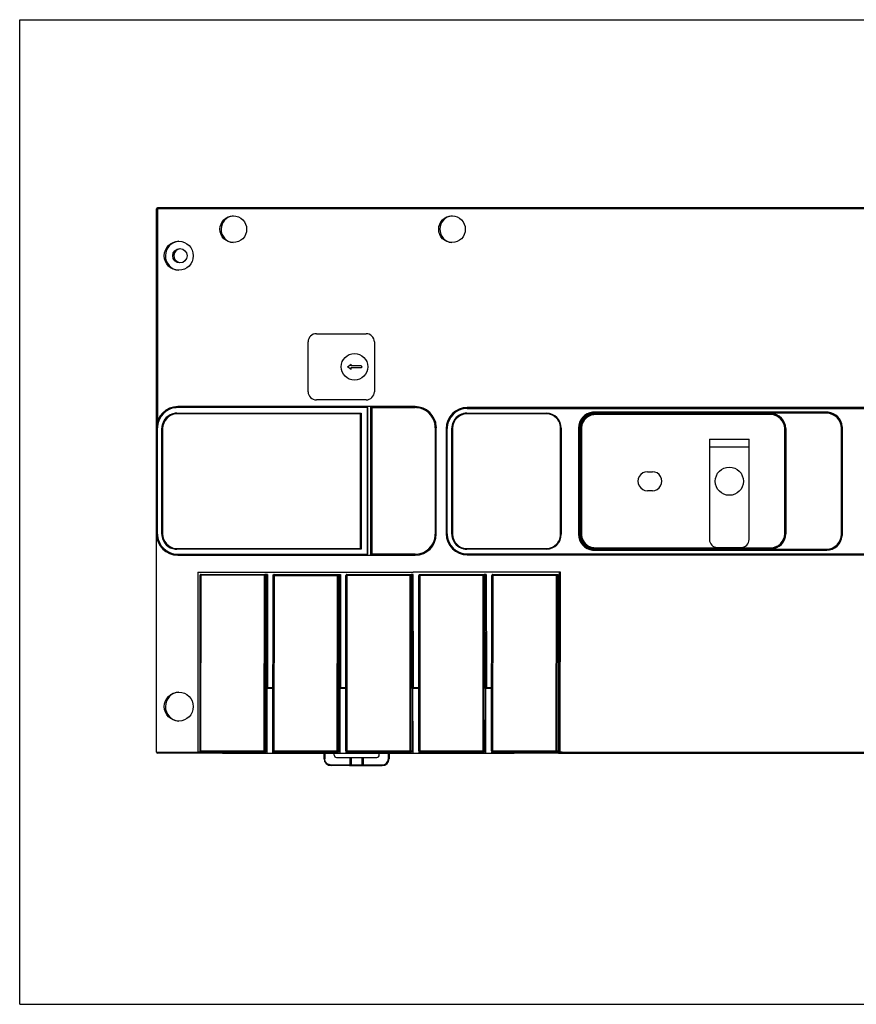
# Model space of a CAD drawing. Header units: millimetres. Extents: x 0 to 420, y 0 to 297.
# Tile 1 of 2: x 0 to 252, y 0 to 297. Entities that reach past the tile are written whole.
import ezdxf

# ---------------------------------------------------------------- set-up
doc = ezdxf.new("R2010")
doc.units = ezdxf.units.MM
doc.header["$LTSCALE"] = 23.1
doc.layers.get('0').update_dxf_attribs({"linetype": 'CONTINUOUS'})

msp = doc.modelspace()

# ---------------------------------------------------------------- linework, layer by layer
at = {"color": 7, "linetype": 'Continuous'}
for p, q in [((0, 0), (0, 297)), ((0, 297), (420, 297)), ((41.28, 76.09), (41.28, 239.91)), ((281.27, 240.21), (41.58, 240.21)), ((89.51, 202.29), (104.51, 202.29)), ((87.01, 184.79), (87.01, 199.79)), ((107.01, 199.79), (107.01, 184.79)), ((98.89, 192.29), (100.01, 193.05)), ((100.01, 192.54), (100.01, 193.05)), ((100.01, 193.05), (100.01, 193.05)), ((100.01, 191.52), (98.89, 192.29)), ((102.99, 192.54), (100.01, 192.54)), ((100.01, 191.52), (100.01, 192.04)), ((100.01, 192.04), (102.99, 192.04)), ((100.01, 191.52), (100.01, 191.52)), ((104.51, 182.29), (89.51, 182.29)), ((47.41, 178.29), (103.04, 178.29)), ((104.93, 180.29), (47.68, 180.29)), ((103.04, 178.29), (103.04, 137.29)), ((104.93, 179.99), (104.93, 135.76)), ((104.97, 135.46), (104.97, 180.29)), ((119.31, 180.29), (104.97, 180.29)), ((105.92, 135.46), (105.92, 180.29)), ((134.91, 178.29), (158.91, 178.29)), ((385.21, 180.04), (135.07, 180.04)), ((243.44, 178.31), (173.39, 178.31)), ((102.61, 178.14), (47.62, 178.14)), ((102.81, 137.64), (102.81, 177.94)), ((158.91, 178.09), (134.91, 178.09)), ((173.66, 178.17), (226.66, 178.17)), ((42.91, 141.79), (42.91, 173.79)), ((43.12, 173.64), (43.12, 141.94)), ((125.7, 174.23), (125.71, 173.89)), ((125.71, 141.86), (125.71, 173.89)), ((128.67, 173.64), (128.67, 141.95)), ((130.41, 141.79), (130.41, 173.79)), ((130.61, 173.79), (130.61, 141.79)), ((163.21, 141.79), (163.21, 173.79)), ((163.41, 173.79), (163.41, 141.79)), ((168.89, 173.81), (168.89, 141.78)), ((169.18, 141.89), (169.18, 173.69)), ((231.13, 173.69), (231.13, 141.89)), ((247.94, 141.78), (247.94, 173.81)), ((208.13, 170.44), (208.13, 140.21)), ((208.13, 170.44), (220.1, 170.44)), ((220.1, 140.21), (220.1, 170.44)), ((189.41, 160.66), (190.91, 160.66)), ((190.91, 154.93), (189.41, 154.93)), ((103.04, 137.29), (47.41, 137.29)), ((47.62, 137.44), (102.61, 137.44)), ((134.91, 137.49), (158.91, 137.49)), ((158.91, 137.29), (134.91, 137.29)), ((173.39, 137.28), (243.44, 137.28)), ((226.66, 137.42), (173.66, 137.42)), ((210.53, 137.81), (217.7, 137.81)), ((47.68, 135.46), (104.93, 135.46)), ((104.97, 135.46), (119.31, 135.46)), ((135.07, 135.55), (385.21, 135.55)), ((53.74, 130.4), (53.73, 75.79)), ((53.74, 130.4), (118.74, 130.4)), ((54.42, 75.79), (54.45, 129.41)), ((54.75, 129.71), (73.85, 129.69)), ((74.15, 129.69), (74.1, 76.49)), ((74.75, 129.69), (74.15, 129.69)), ((74.51, 95.29), (74.45, 129.69)), ((76.41, 75.79), (76.45, 129.37)), ((76.75, 129.67), (96.15, 129.66)), ((96.15, 129.66), (96.1, 76.49)), ((96.15, 129.69), (96.75, 129.69)), ((96.51, 95.29), (96.45, 129.69)), ((98.4, 76.49), (98.45, 129.33)), ((98.75, 129.63), (117.85, 129.62)), ((118.1, 76.49), (118.15, 129.69)), ((118.75, 129.69), (118.15, 129.69)), ((118.51, 95.29), (118.45, 129.69)), ((163.15, 130.31), (118.74, 130.39)), ((120.4, 76.49), (120.45, 129.33)), ((120.75, 129.63), (139.85, 129.62)), ((140.1, 76.49), (140.15, 129.69)), ((140.75, 129.69), (140.15, 129.69)), ((140.51, 95.29), (140.45, 129.69)), ((142.4, 76.49), (142.45, 129.33)), ((142.75, 129.63), (161.85, 129.62)), ((162.1, 76.49), (162.15, 129.69)), ((162.15, 129.69), (162.45, 129.69)), ((162.54, 76.19), (162.45, 129.69)), ((162.76, 76.19), (162.86, 130.31)), ((74.5, 95.29), (74.49, 76.49)), ((76.42, 95.29), (74.51, 95.29)), ((74.57, 95.29), (74.6, 75.79)), ((96.5, 95.29), (96.48, 76.49)), ((98.42, 95.29), (96.51, 95.29)), ((96.57, 95.29), (96.6, 75.79)), ((118.5, 95.29), (118.48, 76.49)), ((120.42, 95.29), (118.51, 95.29)), ((118.57, 95.29), (118.6, 75.79)), ((140.5, 95.29), (140.48, 76.49)), ((142.42, 95.29), (140.51, 95.29)), ((140.57, 95.29), (140.6, 75.79)), ((53.67, 75.79), (41.58, 75.79)), ((53.67, 76.19), (53.67, 76.09)), ((53.67, 76.19), (74.19, 76.19)), ((61.17, 75.79), (53.73, 75.79)), ((54.75, 76.19), (54.75, 75.79)), ((61.17, 76.19), (61.17, 75.79)), ((61.18, 75.79), (76.41, 75.79)), ((68.52, 76.19), (68.52, 75.79)), ((76.4, 76.19), (96.18, 76.19)), ((76.46, 75.79), (105.16, 75.79)), ((76.75, 76.19), (76.75, 75.79)), ((91.85, 74.09), (91.85, 75.79)), ((94.89, 75.19), (94.89, 75.79)), ((95.59, 74.49), (99.65, 74.49)), ((98.41, 76.19), (98.41, 75.79)), ((98.41, 76.19), (118.18, 76.19)), ((98.75, 76.19), (98.75, 75.79)), ((99.65, 74.49), (99.65, 72.19)), ((99.67, 74.49), (107.78, 74.49)), ((103.65, 74.49), (103.65, 72.19)), ((105.16, 76.19), (105.16, 75.79)), ((105.18, 75.79), (149.16, 75.79)), ((108.48, 75.19), (108.48, 75.79)), ((111.45, 75.79), (111.45, 74.09)), ((112.51, 76.19), (112.51, 75.79)), ((120.41, 76.19), (120.41, 75.79)), ((120.41, 76.19), (140.18, 76.19)), ((120.75, 76.19), (120.75, 75.79)), ((142.41, 76.19), (162.18, 76.19)), ((142.41, 76.19), (142.41, 75.79)), ((142.74, 76.19), (142.74, 75.79)), ((149.16, 76.19), (149.16, 75.79)), ((162.54, 75.79), (149.18, 75.79)), ((156.51, 76.19), (156.51, 75.79)), ((162.54, 76.19), (163.65, 76.19)), ((162.6, 76.19), (162.6, 75.79)), ((162.6, 75.79), (393.01, 75.79)), ((163.65, 76.19), (163.65, 76.09)), ((99.45, 71.99), (93.95, 71.99)), ((99.47, 71.99), (109.35, 71.99)), ((0, 0), (420, 0))]:
    msp.add_line(p, q, dxfattribs=at)
at = {"color": 9, "linetype": 'Continuous'}
for p, q in [((273.27, 239.91), (41.28, 239.91)), ((41.57, 239.91), (41.57, 175.82)), ((87.01, 199.79), (87.01, 199.79)), ((87.01, 184.79), (87.01, 184.79)), ((104.93, 179.99), (47.67, 179.99)), ((106.22, 179.99), (106.22, 135.76)), ((106.22, 179.99), (119.31, 179.99)), ((135.06, 179.74), (385.04, 179.74)), ((243.44, 178.61), (173.39, 178.61)), ((173.65, 177.92), (173.65, 177.87)), ((226.65, 177.87), (173.65, 177.87)), ((41.57, 173.89), (41.28, 173.89)), ((41.57, 141.86), (41.57, 173.89)), ((125.41, 173.89), (125.41, 141.86)), ((125.71, 173.89), (125.41, 173.89)), ((128.96, 173.64), (128.67, 173.64)), ((128.96, 141.95), (128.96, 173.64)), ((168.59, 173.81), (168.59, 141.78)), ((168.89, 173.81), (168.59, 173.81)), ((169.48, 173.69), (169.18, 173.69)), ((169.48, 173.69), (169.48, 141.89)), ((230.83, 141.89), (230.83, 173.69)), ((231.13, 173.69), (230.83, 173.69)), ((248.24, 173.81), (247.94, 173.81)), ((248.24, 141.78), (248.24, 173.81)), ((220.1, 168.04), (208.13, 168.04)), ((41.28, 141.86), (41.57, 141.86)), ((125.41, 141.86), (125.71, 141.86)), ((128.67, 141.95), (128.96, 141.95)), ((168.59, 141.78), (168.89, 141.78)), ((169.18, 141.89), (169.48, 141.89)), ((230.83, 141.89), (231.13, 141.89)), ((247.94, 141.78), (248.24, 141.78)), ((173.39, 137.03), (173.39, 136.98)), ((173.39, 136.98), (243.44, 136.98)), ((173.65, 137.72), (226.65, 137.72)), ((47.67, 135.76), (104.93, 135.76)), ((119.31, 135.76), (106.22, 135.76)), ((135.06, 135.85), (385.04, 135.85)), ((74.15, 129.39), (54.45, 129.41)), ((54.7, 76.49), (54.75, 129.41)), ((73.8, 76.49), (73.85, 129.39)), ((74.75, 129.69), (74.81, 95.59)), ((76.45, 129.37), (95.85, 129.36)), ((76.75, 129.37), (76.7, 76.49)), ((76.75, 129.67), (76.75, 129.67)), ((76.75, 129.42), (76.75, 129.37)), ((95.8, 76.49), (95.85, 129.36)), ((96.75, 129.69), (96.81, 95.59)), ((118.15, 129.32), (98.45, 129.33)), ((98.75, 129.33), (98.7, 76.49)), ((117.8, 76.49), (117.84, 129.32)), ((118.81, 95.59), (118.75, 129.69)), ((140.15, 129.32), (120.45, 129.33)), ((120.74, 129.33), (120.7, 76.49)), ((120.74, 129.39), (120.74, 129.33)), ((120.75, 129.63), (120.75, 129.63)), ((139.8, 76.49), (139.84, 129.32)), ((140.75, 129.69), (140.81, 95.59)), ((162.15, 129.32), (142.45, 129.33)), ((142.74, 129.33), (142.7, 76.49)), ((142.74, 129.39), (142.74, 129.33)), ((142.75, 129.63), (142.75, 129.63)), ((161.84, 129.32), (161.8, 76.49)), ((163.06, 76.19), (163.15, 130.31)), ((74.81, 95.59), (76.42, 95.59)), ((96.81, 95.59), (98.42, 95.59)), ((118.81, 95.59), (120.42, 95.59)), ((140.81, 95.59), (142.42, 95.59)), ((41.28, 76.09), (53.67, 76.09)), ((54.7, 76.49), (74.49, 76.49)), ((73.8, 76.44), (73.8, 76.49)), ((76.7, 76.49), (96.48, 76.49)), ((92.05, 75.79), (92.05, 74.09)), ((95.8, 76.44), (95.8, 76.49)), ((98.4, 76.49), (118.48, 76.49)), ((99.98, 74.49), (99.98, 72.19)), ((103.38, 72.19), (103.38, 74.49)), ((111.25, 74.09), (111.25, 75.79)), ((117.8, 76.44), (117.8, 76.49)), ((120.4, 76.49), (140.48, 76.49)), ((139.8, 76.44), (139.8, 76.49)), ((142.4, 76.49), (162.48, 76.49)), ((161.8, 76.44), (161.8, 76.49)), ((163.65, 76.09), (272.99, 76.09)), ((91.85, 74.09), (92.05, 74.09)), ((93.95, 72.19), (99.65, 72.19)), ((99.67, 72.19), (109.35, 72.19)), ((111.25, 74.09), (111.45, 74.09))]:
    msp.add_line(p, q, dxfattribs=at)
at = {"color": 7, "linetype": 'Continuous'}
for centre, radius in [((64.45, 233.79), 4.02), ((130.44, 233.79), 4.02), ((48, 225.79), 4.38), ((48.34, 225.79), 2.15), ((101.01, 192.29), 4), ((48, 89.79), 4.37)]:
    msp.add_circle(centre, radius, dxfattribs=at)
for centre, radius, start, end in [((41.58, 239.91), 0.3, 90, 180), ((64.79, 233.79), 4.02, 94.8189, 264.2576), ((130.78, 233.79), 4.02, 94.817, 264.2576), ((48.34, 225.79), 4.38, 94.4233, 264.2576), ((48.7, 225.79), 2.15, 97.6759, 255.2062), ((89.51, 199.79), 2.5, 90.0055, 179.9968), ((104.51, 199.79), 2.5, 0.0032, 89.9945), ((102.99, 192.29), 0.25, 269.9781, 90.0219), ((89.51, 184.79), 2.5, 180.0032, 269.9945), ((104.51, 184.79), 2.5, 270.0055, 359.9968), ((47.68, 173.89), 6.4, 90, 180), ((47.41, 173.79), 4.5, 96.1353, 173.8679), ((47.41, 173.81), 4.48, 90.0135, 96.1728), ((119.31, 173.89), 6.4, 3.0132, 90), ((135.07, 173.64), 6.4, 90, 180), ((134.91, 173.77), 4.52, 90.0411, 102.1251), ((158.91, 173.79), 4.5, 0.0032, 89.9945), ((173.42, 173.81), 4.5, 96.1348, 173.8674), ((243.44, 173.81), 4.5, 0.0033, 89.9969), ((47.62, 173.64), 4.5, 92.5269, 179.9973), ((47.62, 173.69), 4.45, 90.0026, 92.5527), ((102.61, 177.94), 0.2, 359.9764, 90.0214), ((134.91, 173.79), 4.5, 102.1324, 167.8715), ((134.91, 173.79), 4.3, 90.0055, 179.9968), ((158.9, 173.78), 4.32, 77.8749, 89.9589), ((158.91, 173.79), 4.3, 12.1285, 77.8676), ((173.66, 173.69), 4.47, 92.9335, 174.0037), ((173.66, 173.74), 4.43, 90.0034, 92.9652), ((226.69, 173.69), 4.47, 0.0032, 89.9945), ((47.39, 173.79), 4.48, 173.8285, 179.9865), ((134.93, 173.79), 4.52, 167.8775, 179.959), ((158.89, 173.79), 4.32, 0.041, 12.1225), ((173.41, 173.81), 4.48, 173.828, 179.9864), ((173.64, 173.69), 4.46, 173.9656, 179.9872), ((47.68, 141.86), 6.4, 180, 270), ((47.39, 141.8), 4.48, 180.0135, 186.1724), ((47.41, 141.79), 4.5, 186.133, 263.8656), ((47.62, 141.94), 4.5, 180.0005, 263.8625), ((119.31, 141.86), 6.4, 270, 360), ((135.07, 141.95), 6.4, 180, 270), ((134.93, 141.8), 4.52, 180.0411, 192.1242), ((134.91, 141.79), 4.5, 192.1302, 257.8692), ((134.91, 141.79), 4.3, 180.0032, 269.9945), ((158.91, 141.79), 4.5, 270.0055, 359.9968), ((158.91, 141.79), 4.3, 282.1308, 347.8698), ((158.89, 141.8), 4.32, 347.8758, 359.9589), ((173.4, 141.78), 4.48, 180.0133, 186.1719), ((173.42, 141.78), 4.5, 186.1325, 263.8652), ((173.6, 141.89), 4.41, 180.0006, 181.2645), ((173.66, 141.89), 4.47, 181.2461, 264.0007), ((210.53, 140.21), 2.4, 180, 270), ((217.7, 140.21), 2.4, 270, 360), ((226.69, 141.89), 4.47, 270.0055, 359.9968), ((243.44, 141.78), 4.5, 270.0025, 359.9968), ((47.41, 141.78), 4.48, 263.8281, 269.9865), ((47.62, 141.93), 4.48, 263.8272, 269.9865), ((102.61, 137.64), 0.2, 269.9786, 0.0236), ((134.91, 141.81), 4.52, 257.8765, 269.9589), ((158.9, 141.81), 4.32, 270.0411, 282.1235), ((173.66, 141.88), 4.46, 263.9652, 269.9872), ((54.75, 129.41), 0.3, 89.9333, 179.9689), ((73.85, 129.39), 0.297, 0.0127, 10.124), ((76.75, 129.37), 0.3, 166.0703, 179.95), ((76.75, 129.38), 0.297, 90.0643, 100.1243), ((98.75, 129.33), 0.3, 89.9333, 179.9689), ((117.85, 129.32), 0.297, 0.0127, 10.124), ((120.75, 129.33), 0.3, 166.0703, 179.95), ((120.75, 129.34), 0.297, 90.0643, 100.1243), ((142.75, 129.33), 0.3, 166.0703, 179.95), ((142.75, 129.34), 0.297, 90.0643, 100.1243), ((161.85, 129.32), 0.297, 0.0127, 10.124), ((48.34, 89.79), 4.37, 94.4312, 264.2576), ((41.58, 76.09), 0.3, 180, 270), ((74.18, 76.49), 0.297, 270.0668, 280.7227), ((95.59, 75.19), 0.7, 180.0019, 269.9959), ((96.18, 76.49), 0.297, 270.07, 280.7226), ((98.7, 76.49), 0.3, 179.9311, 270.0167), ((107.78, 75.19), 0.7, 270.0041, 359.9981), ((118.18, 76.49), 0.297, 270.0668, 280.7227), ((120.7, 76.49), 0.3, 179.9311, 270.0167), ((140.18, 76.49), 0.297, 270.07, 280.7226), ((142.7, 76.49), 0.3, 179.9311, 270.0167), ((162.18, 76.49), 0.297, 270.07, 280.7226), ((93.95, 74.09), 2.1, 179.9989, 269.9989), ((109.39, 74.09), 2.1, 270.0011, 0.0011)]:
    msp.add_arc(centre, radius, start, end, dxfattribs=at)
at = {"color": 9, "linetype": 'Continuous'}
for centre, radius, start, end in [((47.67, 173.89), 6.1, 95.0789, 174.9201), ((47.68, 173.9), 6.08, 90.006, 95.1007), ((119.31, 173.9), 6.08, 84.8997, 89.9941), ((119.31, 173.89), 6.1, 10.0814, 84.9214), ((135.06, 173.64), 6.1, 95.079, 174.9203), ((135.06, 173.65), 6.08, 90.006, 95.1007), ((173.39, 173.81), 4.8, 96.1311, 179.9957), ((173.39, 173.81), 4.5, 95.9972, 174.0049), ((173.39, 173.82), 4.79, 90.0118, 96.1677), ((173.39, 173.82), 4.48, 90.012, 96.0347), ((243.44, 173.89), 4.72, 89.3878, 90.0024), ((243.44, 173.82), 4.78, 83.8259, 89.3773), ((243.44, 173.81), 4.8, 6.1317, 83.8579), ((173.65, 173.69), 4.17, 102.1308, 167.8698), ((173.66, 173.68), 4.19, 90.0411, 102.1235), ((226.65, 173.69), 4.17, 0.0032, 89.9945), ((226.65, 173.69), 4.47, 0.002, 89.9957), ((47.66, 173.89), 6.08, 174.8967, 179.9917), ((119.27, 173.88), 6.13, 5.0998, 10.0734), ((119.3, 173.89), 6.11, 3.0483, 5.0987), ((119.34, 173.89), 6.06, 0.0035, 3.0499), ((135.05, 173.64), 6.08, 174.8968, 179.9917), ((173.37, 173.81), 4.48, 173.9655, 179.9878), ((173.67, 173.69), 4.19, 167.8758, 179.9589), ((243.45, 173.81), 4.79, 0.0126, 6.1684), ((47.66, 141.86), 6.08, 180.0083, 185.1038), ((47.67, 141.86), 6.1, 185.0803, 264.9223), ((119.31, 141.86), 6.1, 275.0816, 349.9304), ((119.27, 141.87), 6.13, 349.9273, 354.9006), ((119.32, 141.86), 6.08, 354.8972, 359.9918), ((135.05, 141.95), 6.08, 180.0083, 185.1038), ((135.06, 141.95), 6.1, 185.0803, 264.9222), ((173.39, 141.78), 4.8, 179.994, 263.8579), ((173.37, 141.78), 4.48, 180.0121, 186.0342), ((173.39, 141.78), 4.5, 185.9949, 264.0026), ((173.67, 141.9), 4.19, 180.041, 192.1225), ((173.65, 141.89), 4.17, 192.1285, 257.8676), ((226.65, 141.89), 4.17, 270.0055, 359.9968), ((226.65, 141.89), 4.47, 270.0043, 359.998), ((243.43, 141.77), 4.79, 270.6335, 353.8589), ((243.46, 141.78), 4.78, 353.8196, 359.9874), ((173.66, 141.91), 4.19, 257.8749, 269.9589), ((173.39, 141.76), 4.78, 263.8229, 269.9876), ((173.39, 141.76), 4.48, 263.9651, 269.9878), ((243.44, 141.71), 4.73, 269.9968, 270.6236), ((47.68, 141.85), 6.09, 264.9004, 269.9941), ((119.31, 141.85), 6.08, 270.0059, 275.1007), ((135.06, 141.94), 6.09, 264.9004, 269.9941), ((139.85, 129.32), 0.297, 0.0127, 10.124), ((73.8, 76.49), 0.3, 269.9802, 359.9686), ((95.8, 76.49), 0.3, 269.9836, 359.9686), ((117.8, 76.49), 0.3, 269.9802, 359.9686), ((139.8, 76.49), 0.3, 269.9836, 359.9686), ((161.8, 76.49), 0.3, 269.9833, 359.9688), ((93.95, 74.08), 1.89, 262.1247, 269.9728), ((109.35, 74.09), 2.1, 270.0011, 0.0011), ((109.36, 74.1), 1.89, 269.9997, 359.9728)]:
    msp.add_arc(centre, radius, start, end, dxfattribs=at)
at = {"color": 7, "linetype": 'Continuous'}
for centre, start_param, end_param in [((189.41, 157.79), 0, 3.141593), ((190.91, 157.79), -3.141593, 0)]:
    msp.add_ellipse(centre, major_axis=(0, 2.87), ratio=0.999962, start_param=start_param, end_param=end_param, dxfattribs=at)
msp.add_ellipse((214.12, 157.79), major_axis=(0, -4.25), ratio=0.999962, dxfattribs=at)
at = {"color": 9, "linetype": 'Continuous'}
for points, knots in [([(41.58, 240.21), (41.58, 240.21), (41.58, 240.2), (41.57, 240.19), (41.58, 240.16), (41.58, 240.12), (41.58, 240.08), (41.57, 240.01), (41.57, 239.95), (41.57, 239.91)], [0, 0, 0, 0, 0.019495, 0.076383, 0.168581, 0.292883, 0.444387, 0.617861, 1, 1, 1, 1]), ([(47.68, 180.29), (47.68, 180.29), (47.68, 180.28), (47.67, 180.26), (47.68, 180.23), (47.68, 180.2), (47.68, 180.15), (47.67, 180.08), (47.67, 180.03), (47.67, 179.99)], [0, 0, 0, 0, 0.019496, 0.076385, 0.168584, 0.292886, 0.444389, 0.617863, 1, 1, 1, 1]), ([(119.31, 179.99), (119.31, 180.03), (119.31, 180.08), (119.31, 180.15), (119.31, 180.2), (119.31, 180.23), (119.31, 180.26), (119.31, 180.28), (119.31, 180.29), (119.31, 180.29)], [0, 0, 0, 0, 0.38214, 0.555615, 0.707119, 0.83142, 0.923618, 0.980505, 1, 1, 1, 1]), ([(135.07, 180.04), (135.06, 180.04), (135.07, 180.03), (135.06, 180.01), (135.06, 179.98), (135.06, 179.95), (135.06, 179.9), (135.06, 179.83), (135.06, 179.78), (135.06, 179.74)], [0, 0, 0, 0, 0.019496, 0.076385, 0.168584, 0.292886, 0.44439, 0.617863, 1, 1, 1, 1]), ([(173.39, 178.61), (173.39, 178.57), (173.39, 178.51), (173.39, 178.44), (173.39, 178.4), (173.39, 178.36), (173.39, 178.33), (173.39, 178.32), (173.39, 178.31), (173.39, 178.31)], [0, 0, 0, 0, 0.38213, 0.555601, 0.707103, 0.831405, 0.923605, 0.980498, 1, 1, 1, 1]), ([(243.44, 178.31), (243.44, 178.31), (243.44, 178.32), (243.44, 178.33), (243.44, 178.36), (243.44, 178.4), (243.44, 178.44), (243.44, 178.51), (243.44, 178.57), (243.44, 178.61)], [0, 0, 0, 0, 0.019502, 0.076394, 0.168594, 0.292897, 0.444399, 0.61787, 1, 1, 1, 1]), ([(173.66, 178.17), (173.66, 178.17), (173.66, 178.16), (173.66, 178.15), (173.66, 178.12), (173.65, 178.08), (173.66, 178.01), (173.65, 177.95), (173.65, 177.92)], [0, 0, 0, 0, 0.018669, 0.073249, 0.162004, 0.282745, 0.604316, 1, 1, 1, 1]), ([(226.65, 177.87), (226.65, 177.91), (226.65, 177.96), (226.65, 178.03), (226.65, 178.08), (226.65, 178.11), (226.65, 178.14), (226.66, 178.16), (226.65, 178.17), (226.66, 178.17)], [0, 0, 0, 0, 0.382139, 0.555613, 0.707117, 0.831419, 0.923617, 0.980505, 1, 1, 1, 1]), ([(173.39, 137.28), (173.39, 137.28), (173.39, 137.27), (173.39, 137.26), (173.39, 137.24), (173.39, 137.2), (173.39, 137.13), (173.39, 137.07), (173.39, 137.03)], [0, 0, 0, 0, 0.01868, 0.073267, 0.162025, 0.282764, 0.604326, 1, 1, 1, 1]), ([(173.65, 137.72), (173.65, 137.68), (173.65, 137.63), (173.66, 137.56), (173.66, 137.51), (173.66, 137.47), (173.65, 137.45), (173.66, 137.43), (173.66, 137.42), (173.66, 137.42)], [0, 0, 0, 0, 0.382139, 0.555613, 0.707117, 0.831419, 0.923617, 0.980505, 1, 1, 1, 1]), ([(226.66, 137.42), (226.65, 137.42), (226.66, 137.43), (226.65, 137.45), (226.65, 137.47), (226.65, 137.51), (226.65, 137.56), (226.65, 137.63), (226.65, 137.68), (226.65, 137.72)], [0, 0, 0, 0, 0.019495, 0.076383, 0.168581, 0.292883, 0.444387, 0.617861, 1, 1, 1, 1]), ([(243.44, 136.98), (243.44, 137.02), (243.44, 137.08), (243.44, 137.15), (243.44, 137.19), (243.44, 137.23), (243.44, 137.26), (243.44, 137.27), (243.44, 137.28), (243.44, 137.28)], [0, 0, 0, 0, 0.382125, 0.555594, 0.707095, 0.831397, 0.923598, 0.980494, 1, 1, 1, 1]), ([(47.67, 135.76), (47.67, 135.73), (47.67, 135.67), (47.68, 135.6), (47.68, 135.55), (47.68, 135.52), (47.67, 135.49), (47.68, 135.48), (47.68, 135.46), (47.68, 135.46)], [0, 0, 0, 0, 0.382137, 0.55561, 0.707113, 0.831416, 0.923615, 0.980504, 1, 1, 1, 1]), ([(119.31, 135.46), (119.31, 135.46), (119.31, 135.48), (119.31, 135.49), (119.31, 135.52), (119.31, 135.55), (119.31, 135.6), (119.31, 135.67), (119.31, 135.73), (119.31, 135.76)], [0, 0, 0, 0, 0.019495, 0.076382, 0.16858, 0.292883, 0.444386, 0.617861, 1, 1, 1, 1]), ([(135.06, 135.85), (135.06, 135.81), (135.06, 135.76), (135.06, 135.69), (135.06, 135.64), (135.06, 135.61), (135.06, 135.58), (135.07, 135.56), (135.06, 135.55), (135.07, 135.55)], [0, 0, 0, 0, 0.382136, 0.555609, 0.707112, 0.831415, 0.923614, 0.980504, 1, 1, 1, 1]), ([(54.75, 129.71), (54.75, 129.71), (54.75, 129.7), (54.75, 129.69), (54.75, 129.66), (54.75, 129.62), (54.75, 129.58), (54.75, 129.5), (54.75, 129.45), (54.75, 129.41)], [0, 0, 0, 0, 0.019497, 0.076385, 0.168584, 0.292886, 0.44439, 0.617863, 1, 1, 1, 1]), ([(73.85, 129.39), (73.85, 129.43), (73.85, 129.53), (73.85, 129.63), (73.85, 129.69)], [0, 0, 0, 0, 0.346483, 1, 1, 1, 1]), ([(76.75, 129.67), (76.75, 129.67), (76.75, 129.66), (76.75, 129.65), (76.75, 129.63), (76.75, 129.59), (76.75, 129.52), (76.75, 129.46), (76.75, 129.42)], [0, 0, 0, 0, 0.01867, 0.073252, 0.162008, 0.282748, 0.604318, 1, 1, 1, 1]), ([(98.75, 129.63), (98.75, 129.63), (98.75, 129.62), (98.75, 129.61), (98.75, 129.58), (98.75, 129.54), (98.75, 129.5), (98.75, 129.43), (98.75, 129.37), (98.75, 129.33)], [0, 0, 0, 0, 0.019497, 0.076385, 0.168584, 0.292886, 0.44439, 0.617863, 1, 1, 1, 1]), ([(117.84, 129.32), (117.84, 129.35), (117.85, 129.45), (117.84, 129.55), (117.85, 129.61)], [0, 0, 0, 0, 0.346483, 1, 1, 1, 1]), ([(120.75, 129.63), (120.75, 129.63), (120.75, 129.62), (120.75, 129.61), (120.75, 129.59), (120.75, 129.55), (120.75, 129.48), (120.74, 129.42), (120.74, 129.39)], [0, 0, 0, 0, 0.01867, 0.073252, 0.162008, 0.282748, 0.604318, 1, 1, 1, 1]), ([(139.84, 129.32), (139.84, 129.35), (139.84, 129.45), (139.84, 129.55), (139.85, 129.61)], [0, 0, 0, 0, 0.346483, 1, 1, 1, 1]), ([(139.85, 129.62), (139.92, 129.62), (140.06, 129.57), (140.13, 129.44), (140.14, 129.37)], [0, 0, 0, 0, 0.499745, 1, 1, 1, 1]), ([(142.75, 129.63), (142.75, 129.63), (142.75, 129.62), (142.74, 129.61), (142.75, 129.59), (142.74, 129.55), (142.74, 129.48), (142.74, 129.42), (142.74, 129.39)], [0, 0, 0, 0, 0.01867, 0.073252, 0.162008, 0.282748, 0.604318, 1, 1, 1, 1]), ([(161.84, 129.32), (161.84, 129.35), (161.84, 129.45), (161.84, 129.55), (161.85, 129.61)], [0, 0, 0, 0, 0.346483, 1, 1, 1, 1]), ([(73.8, 76.19), (73.8, 76.19), (73.8, 76.2), (73.8, 76.21), (73.8, 76.24), (73.8, 76.28), (73.8, 76.35), (73.8, 76.41), (73.8, 76.44)], [0, 0, 0, 0, 0.018669, 0.073249, 0.162004, 0.282745, 0.604316, 1, 1, 1, 1]), ([(95.8, 76.19), (95.8, 76.19), (95.8, 76.2), (95.8, 76.21), (95.8, 76.24), (95.8, 76.28), (95.8, 76.35), (95.8, 76.41), (95.8, 76.44)], [0, 0, 0, 0, 0.018669, 0.073249, 0.162004, 0.282745, 0.604316, 1, 1, 1, 1]), ([(98.7, 76.49), (98.7, 76.46), (98.7, 76.36), (98.7, 76.26), (98.7, 76.2)], [0, 0, 0, 0, 0.346485, 1, 1, 1, 1]), ([(117.8, 76.19), (117.8, 76.19), (117.8, 76.2), (117.8, 76.21), (117.8, 76.24), (117.8, 76.28), (117.8, 76.35), (117.8, 76.41), (117.8, 76.44)], [0, 0, 0, 0, 0.018669, 0.073249, 0.162004, 0.282745, 0.604316, 1, 1, 1, 1]), ([(120.7, 76.49), (120.7, 76.46), (120.7, 76.36), (120.7, 76.26), (120.7, 76.2)], [0, 0, 0, 0, 0.346485, 1, 1, 1, 1]), ([(139.8, 76.19), (139.8, 76.19), (139.8, 76.2), (139.8, 76.21), (139.8, 76.24), (139.8, 76.28), (139.8, 76.35), (139.8, 76.41), (139.8, 76.44)], [0, 0, 0, 0, 0.018669, 0.073249, 0.162004, 0.282745, 0.604316, 1, 1, 1, 1]), ([(142.7, 76.49), (142.7, 76.46), (142.7, 76.36), (142.7, 76.26), (142.7, 76.2)], [0, 0, 0, 0, 0.346485, 1, 1, 1, 1]), ([(161.8, 76.19), (161.8, 76.19), (161.8, 76.2), (161.8, 76.21), (161.8, 76.24), (161.8, 76.28), (161.8, 76.35), (161.8, 76.41), (161.8, 76.44)], [0, 0, 0, 0, 0.018669, 0.073249, 0.162004, 0.282745, 0.604316, 1, 1, 1, 1]), ([(93.95, 72.19), (93.95, 72.17), (93.95, 72.12), (93.95, 72.07), (93.95, 72.03), (93.95, 72.01), (93.95, 72), (93.95, 71.99), (93.95, 71.99)], [0, 0, 0, 0, 0.382139, 0.707117, 0.831419, 0.923617, 0.980504, 1, 1, 1, 1]), ([(99.98, 72.19), (99.98, 72.17), (99.98, 72.12), (99.98, 72.07), (99.98, 72.03), (99.98, 72.01), (99.98, 72), (99.98, 71.99), (99.98, 71.99)], [0, 0, 0, 0, 0.382139, 0.707117, 0.831419, 0.923617, 0.980504, 1, 1, 1, 1]), ([(103.38, 71.99), (103.38, 71.99), (103.38, 72), (103.38, 72.01), (103.38, 72.03), (103.38, 72.07), (103.38, 72.12), (103.38, 72.17), (103.38, 72.19)], [0, 0, 0, 0, 0.019496, 0.076383, 0.168581, 0.292883, 0.617861, 1, 1, 1, 1]), ([(109.35, 71.99), (109.35, 71.99), (109.35, 72), (109.35, 72.01), (109.35, 72.03), (109.35, 72.07), (109.35, 72.12), (109.35, 72.17), (109.35, 72.19)], [0, 0, 0, 0, 0.019496, 0.076383, 0.168581, 0.292883, 0.617861, 1, 1, 1, 1])]:
    msp.add_open_spline(points, degree=3, knots=knots, dxfattribs=at)
at = {"color": 7, "linetype": 'Continuous'}
for points, knots in [([(103.21, 192.41), (103.19, 192.45), (103.12, 192.51), (103.03, 192.54), (102.99, 192.54)], [0, 0, 0, 0, 0.499518, 1, 1, 1, 1]), ([(103.21, 192.17), (103.18, 192.13), (103.12, 192.06), (103.03, 192.04), (102.99, 192.04)], [0, 0, 0, 0, 0.499518, 1, 1, 1, 1]), ([(104.93, 179.99), (104.93, 180.03), (104.93, 180.08), (104.93, 180.15), (104.93, 180.2), (104.93, 180.23), (104.93, 180.26), (104.93, 180.28), (104.93, 180.29), (104.93, 180.29)], [0, 0, 0, 0, 0.382143, 0.555615, 0.707089, 0.831359, 0.923558, 0.980481, 1, 1, 1, 1]), ([(105.92, 180.29), (105.92, 180.29), (105.94, 180.27), (105.95, 180.26), (105.99, 180.22), (106.04, 180.17), (106.12, 180.09), (106.19, 180.02), (106.22, 179.99)], [0, 0, 0, 0, 0.027683, 0.104306, 0.217189, 0.353744, 0.665524, 1, 1, 1, 1]), ([(104.93, 135.46), (104.93, 135.46), (104.93, 135.48), (104.93, 135.49), (104.93, 135.52), (104.93, 135.55), (104.93, 135.6), (104.93, 135.67), (104.93, 135.73), (104.93, 135.76)], [0, 0, 0, 0, 0.019477, 0.076294, 0.168332, 0.292377, 0.443816, 0.617555, 1, 1, 1, 1]), ([(106.22, 135.76), (106.19, 135.73), (106.12, 135.67), (106.04, 135.59), (105.99, 135.53), (105.95, 135.5), (105.94, 135.48), (105.92, 135.46), (105.92, 135.46)], [0, 0, 0, 0, 0.334465, 0.646233, 0.782799, 0.895681, 0.97231, 1, 1, 1, 1]), ([(73.85, 129.69), (73.92, 129.69), (74.06, 129.64), (74.13, 129.51), (74.14, 129.45)], [0, 0, 0, 0, 0.499745, 1, 1, 1, 1]), ([(76.46, 129.44), (76.47, 129.5), (76.53, 129.61), (76.64, 129.66), (76.7, 129.67)], [0, 0, 0, 0, 0.499944, 1, 1, 1, 1]), ([(95.85, 129.36), (95.88, 129.39), (95.94, 129.45), (96.02, 129.53), (96.08, 129.59), (96.11, 129.62), (96.14, 129.64), (96.14, 129.66), (96.15, 129.66)], [0, 0, 0, 0, 0.332055, 0.642662, 0.779256, 0.892692, 0.97051, 1, 1, 1, 1]), ([(96.15, 129.66), (96.15, 129.66), (96.15, 129.66), (96.15, 129.67), (96.15, 129.67), (96.15, 129.67)], [0, 0, 0, 0, 0.285284, 0.789297, 1, 1, 1, 1]), ([(117.85, 129.62), (117.92, 129.62), (118.06, 129.57), (118.13, 129.44), (118.14, 129.37)], [0, 0, 0, 0, 0.499745, 1, 1, 1, 1]), ([(120.46, 129.41), (120.47, 129.46), (120.53, 129.57), (120.64, 129.62), (120.7, 129.63)], [0, 0, 0, 0, 0.499944, 1, 1, 1, 1]), ([(142.46, 129.41), (142.47, 129.46), (142.53, 129.57), (142.64, 129.62), (142.69, 129.63)], [0, 0, 0, 0, 0.499944, 1, 1, 1, 1]), ([(161.85, 129.62), (161.91, 129.62), (162.06, 129.57), (162.13, 129.44), (162.14, 129.37)], [0, 0, 0, 0, 0.499745, 1, 1, 1, 1]), ([(162.15, 129.32), (162.15, 129.37), (162.12, 129.47), (162.04, 129.55), (162, 129.58)], [0, 0, 0, 0, 0.500043, 1, 1, 1, 1]), ([(74.51, 95.29), (74.51, 95.29), (74.53, 95.31), (74.54, 95.33), (74.58, 95.36), (74.63, 95.42), (74.71, 95.5), (74.78, 95.56), (74.81, 95.59)], [0, 0, 0, 0, 0.027654, 0.104219, 0.217056, 0.353593, 0.665421, 1, 1, 1, 1]), ([(96.51, 95.29), (96.51, 95.29), (96.53, 95.31), (96.54, 95.33), (96.58, 95.36), (96.63, 95.42), (96.71, 95.5), (96.78, 95.56), (96.81, 95.59)], [0, 0, 0, 0, 0.027654, 0.104219, 0.217056, 0.353593, 0.665421, 1, 1, 1, 1]), ([(118.51, 95.29), (118.51, 95.29), (118.53, 95.31), (118.54, 95.33), (118.58, 95.36), (118.63, 95.42), (118.71, 95.5), (118.78, 95.56), (118.81, 95.59)], [0, 0, 0, 0, 0.027654, 0.104219, 0.217056, 0.353593, 0.665421, 1, 1, 1, 1]), ([(140.51, 95.29), (140.51, 95.29), (140.53, 95.31), (140.54, 95.33), (140.58, 95.36), (140.63, 95.42), (140.71, 95.5), (140.77, 95.56), (140.81, 95.59)], [0, 0, 0, 0, 0.027654, 0.104219, 0.217056, 0.353593, 0.665421, 1, 1, 1, 1]), ([(53.67, 75.79), (53.67, 75.79), (53.67, 75.81), (53.67, 75.82), (53.67, 75.85), (53.67, 75.88), (53.67, 75.93), (53.67, 76), (53.67, 76.06), (53.67, 76.09)], [0, 0, 0, 0, 0.019518, 0.07644, 0.168638, 0.292907, 0.444381, 0.617855, 1, 1, 1, 1]), ([(54.7, 76.49), (54.67, 76.46), (54.6, 76.4), (54.52, 76.32), (54.47, 76.26), (54.43, 76.23), (54.42, 76.21), (54.4, 76.19), (54.4, 76.19)], [0, 0, 0, 0, 0.334413, 0.646157, 0.782732, 0.895637, 0.972294, 1, 1, 1, 1]), ([(74.24, 76.2), (74.3, 76.21), (74.41, 76.27), (74.47, 76.38), (74.48, 76.44)], [0, 0, 0, 0, 0.499995, 1, 1, 1, 1]), ([(76.7, 76.49), (76.67, 76.46), (76.6, 76.4), (76.52, 76.32), (76.47, 76.26), (76.43, 76.23), (76.42, 76.21), (76.4, 76.19), (76.4, 76.19)], [0, 0, 0, 0, 0.334413, 0.646157, 0.782732, 0.895637, 0.972294, 1, 1, 1, 1]), ([(96.24, 76.2), (96.3, 76.21), (96.41, 76.27), (96.47, 76.38), (96.48, 76.44)], [0, 0, 0, 0, 0.499993, 1, 1, 1, 1]), ([(118.24, 76.2), (118.3, 76.21), (118.41, 76.27), (118.47, 76.38), (118.48, 76.44)], [0, 0, 0, 0, 0.499995, 1, 1, 1, 1]), ([(140.24, 76.2), (140.3, 76.21), (140.41, 76.27), (140.47, 76.38), (140.48, 76.44)], [0, 0, 0, 0, 0.499993, 1, 1, 1, 1]), ([(162.24, 76.2), (162.29, 76.21), (162.41, 76.27), (162.47, 76.38), (162.48, 76.44)], [0, 0, 0, 0, 0.499993, 1, 1, 1, 1]), ([(163.65, 76.09), (163.65, 76.06), (163.65, 75.96), (163.65, 75.86), (163.65, 75.8)], [0, 0, 0, 0, 0.344789, 1, 1, 1, 1]), ([(99.65, 72.19), (99.65, 72.14), (99.6, 72.03), (99.5, 71.99), (99.45, 71.99)], [0, 0, 0, 0, 0.553943, 1, 1, 1, 1]), ([(103.65, 72.19), (103.65, 72.14), (103.7, 72.03), (103.81, 71.99), (103.85, 71.99)], [0, 0, 0, 0, 0.551492, 1, 1, 1, 1])]:
    msp.add_open_spline(points, degree=3, knots=knots, dxfattribs=at)
for points in [[(103.24, 192.29), (103.24, 192.33), (103.23, 192.37), (103.21, 192.41)], [(103.24, 192.29), (103.24, 192.25), (103.23, 192.2), (103.21, 192.17)], [(74.09, 129.58), (74.06, 129.61), (74.03, 129.64), (74, 129.65)], [(74.15, 129.39), (74.15, 129.46), (74.13, 129.53), (74.09, 129.58)], [(118.08, 129.51), (118.06, 129.53), (118.03, 129.56), (118, 129.58)], [(118.15, 129.32), (118.15, 129.38), (118.12, 129.45), (118.08, 129.51)], [(140.08, 129.51), (140.03, 129.57), (139.94, 129.62), (139.85, 129.62)], [(140.15, 129.32), (140.15, 129.38), (140.12, 129.45), (140.08, 129.51)]]:
    msp.add_open_spline(points, degree=3, dxfattribs=at)
at = {"color": 9, "linetype": 'Continuous'}
for points in [[(92.31, 73.14), (92.14, 73.43), (92.05, 73.77), (92.05, 74.09)], [(93, 72.45), (92.72, 72.61), (92.47, 72.86), (92.31, 73.14)], [(93.69, 72.21), (93.45, 72.25), (93.21, 72.33), (93, 72.45)]]:
    msp.add_open_spline(points, degree=3, dxfattribs=at)

doc.saveas('drawing.dxf')
